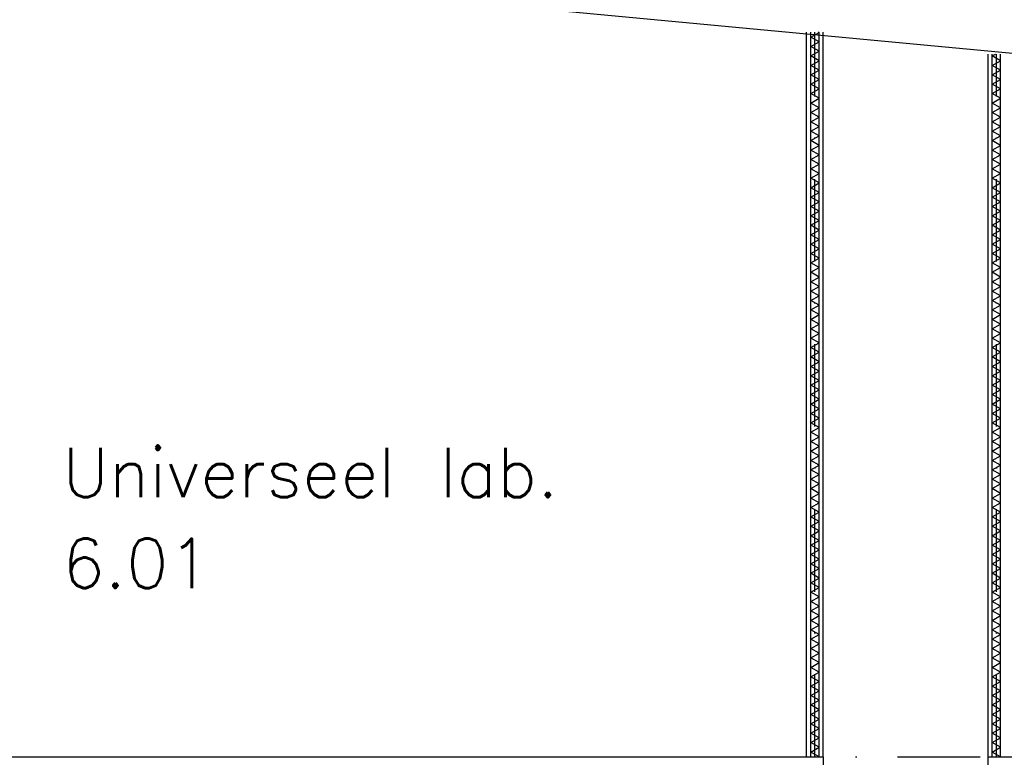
# Model space of a CAD drawing. Extents: x -18628 to 99585, y 127200 to 154480.
# Tile 5 of 59: x -6429 to -463, y 142776 to 147283. Entities that reach past the tile are written whole.
import ezdxf

# ---------------------------------------------------------------- set-up
doc = ezdxf.new("R2010")
doc.units = 0
doc.header["$LTSCALE"] = 1000
doc.header["$MEASUREMENT"] = 0
doc.linetypes.add('DASHDOT', pattern=[1, 0.5, -0.25, 0, -0.25])
for name, color, linetype in [('B02', 7, 'CONTINUOUS'), ('B03', 7, 'CONTINUOUS'), ('B08', 7, 'CONTINUOUS')]:
    doc.layers.add(name, color=color, linetype=linetype)
doc.styles.add('TXT', font='txt.shx')

msp = doc.modelspace()

# ---------------------------------------------------------------- linework, layer by layer
at = {"layer": 'B02', "color": 5, "linetype": 'DASHDOT'}
msp.add_line((-15111, 142816), (88225.3, 142816), dxfattribs=at)
at = {"layer": 'B03', "color": 2, "linetype": 'Continuous'}
msp.add_line((-9285.6, 147916.8), (14621.4, 145659), dxfattribs=at)
at = {"layer": 'B03', "color": 7, "linetype": 'Continuous'}
for p, q in [((-1660.5, 142816), (-1660.5, 147207)), ((-1560.5, 142816), (-1560.5, 147207)), ((-560.5, 142816), (-560.5, 147074))]:
    msp.add_line(p, q, dxfattribs=at)
at = {"layer": 'B03', "color": 1, "linetype": 'Continuous'}
for p, q in [((-1635.5, 142816), (-1635.5, 147207)), ((-1585.5, 142816), (-1585.5, 147207)), ((-535.5, 142816), (-535.5, 147074)), ((-485.5, 142816), (-485.5, 147074)), ((-9105.5, 142816), (-1560.5, 142816)), ((-1560.5, 142816), (-1560.5, 142766)), ((-560.5, 142766), (-560.5, 142816)), ((-560.5, 142816), (1214.5, 142816))]:
    msp.add_line(p, q, dxfattribs=at)
at = {"layer": 'B03', "color": 1, "linetype": 'DASHDOT'}
for p, q in [((-1610.5, 142816), (-1610.5, 147207)), ((-510.5, 142816), (-510.5, 147074))]:
    msp.add_line(p, q, dxfattribs=at)
at = {"layer": 'B03', "color": 5, "linetype": 'Continuous'}
msp.add_line((-1585.5, 147205), (-1589, 147207), dxfattribs=at)
for points in [[(-1585.5, 147148), (-1635.5, 147176.5), (-1585.5, 147205)], [(-1585.5, 147091), (-1635.5, 147119.5), (-1585.5, 147148)], [(-1585.5, 147034), (-1635.5, 147062.5), (-1585.5, 147091)], [(-485.5, 147034), (-535.5, 147062.5), (-515.5, 147074)], [(-1585.5, 146977), (-1635.5, 147005.5), (-1585.5, 147034)], [(-485.5, 146977), (-535.5, 147005.5), (-485.5, 147034)], [(-1585.5, 146920), (-1635.5, 146948.5), (-1585.5, 146977)], [(-485.5, 146920), (-535.5, 146948.5), (-485.5, 146977)], [(-1585.5, 146863), (-1635.5, 146891.5), (-1585.5, 146920)], [(-485.5, 146863), (-535.5, 146891.5), (-485.5, 146920)], [(-1585.5, 146806), (-1635.5, 146834.5), (-1585.5, 146863)], [(-485.5, 146806), (-535.5, 146834.5), (-485.5, 146863)], [(-1585.5, 146749), (-1635.5, 146777.5), (-1585.5, 146806)], [(-485.5, 146749), (-535.5, 146777.5), (-485.5, 146806)], [(-1585.5, 146692), (-1635.5, 146720.5), (-1585.5, 146749)], [(-485.5, 146692), (-535.5, 146720.5), (-485.5, 146749)], [(-1585.5, 146635), (-1635.5, 146663.5), (-1585.5, 146692)], [(-485.5, 146635), (-535.5, 146663.5), (-485.5, 146692)], [(-1585.5, 146578), (-1635.5, 146606.5), (-1585.5, 146635)], [(-485.5, 146578), (-535.5, 146606.5), (-485.5, 146635)], [(-1585.5, 146521), (-1635.5, 146549.5), (-1585.5, 146578)], [(-485.5, 146521), (-535.5, 146549.5), (-485.5, 146578)], [(-1585.5, 146464), (-1635.5, 146492.5), (-1585.5, 146521)], [(-1585.5, 146407), (-1635.5, 146435.5), (-1585.5, 146464)], [(-485.5, 146464), (-535.5, 146492.5), (-485.5, 146521)], [(-485.5, 146407), (-535.5, 146435.5), (-485.5, 146464)], [(-1585.5, 146350), (-1635.5, 146378.5), (-1585.5, 146407)], [(-485.5, 146350), (-535.5, 146378.5), (-485.5, 146407)], [(-1585.5, 146293), (-1635.5, 146321.5), (-1585.5, 146350)], [(-485.5, 146293), (-535.5, 146321.5), (-485.5, 146350)], [(-1585.5, 146236), (-1635.5, 146264.5), (-1585.5, 146293)], [(-485.5, 146236), (-535.5, 146264.5), (-485.5, 146293)], [(-1585.5, 146179), (-1635.5, 146207.5), (-1585.5, 146236)], [(-485.5, 146179), (-535.5, 146207.5), (-485.5, 146236)], [(-1585.5, 146122), (-1635.5, 146150.5), (-1585.5, 146179)], [(-485.5, 146122), (-535.5, 146150.5), (-485.5, 146179)], [(-1585.5, 146065), (-1635.5, 146093.5), (-1585.5, 146122)], [(-485.5, 146065), (-535.5, 146093.5), (-485.5, 146122)], [(-1585.5, 146008), (-1635.5, 146036.5), (-1585.5, 146065)], [(-485.5, 146008), (-535.5, 146036.5), (-485.5, 146065)], [(-1585.5, 145951), (-1635.5, 145979.5), (-1585.5, 146008)], [(-485.5, 145951), (-535.5, 145979.5), (-485.5, 146008)], [(-1585.5, 145894), (-1635.5, 145922.5), (-1585.5, 145951)], [(-485.5, 145894), (-535.5, 145922.5), (-485.5, 145951)], [(-1585.5, 145837), (-1635.5, 145865.5), (-1585.5, 145894)], [(-485.5, 145837), (-535.5, 145865.5), (-485.5, 145894)], [(-1585.5, 145780), (-1635.5, 145808.5), (-1585.5, 145837)], [(-485.5, 145780), (-535.5, 145808.5), (-485.5, 145837)], [(-1585.5, 145723), (-1635.5, 145751.5), (-1585.5, 145780)], [(-485.5, 145723), (-535.5, 145751.5), (-485.5, 145780)], [(-1585.5, 145666), (-1635.5, 145694.5), (-1585.5, 145723)], [(-485.5, 145666), (-535.5, 145694.5), (-485.5, 145723)], [(-1585.5, 145609), (-1635.5, 145637.5), (-1585.5, 145666)], [(-485.5, 145609), (-535.5, 145637.5), (-485.5, 145666)], [(-1585.5, 145552), (-1635.5, 145580.5), (-1585.5, 145609)], [(-485.5, 145552), (-535.5, 145580.5), (-485.5, 145609)], [(-1585.5, 145495), (-1635.5, 145523.5), (-1585.5, 145552)], [(-485.5, 145495), (-535.5, 145523.5), (-485.5, 145552)], [(-1585.5, 145438), (-1635.5, 145466.5), (-1585.5, 145495)], [(-485.5, 145438), (-535.5, 145466.5), (-485.5, 145495)], [(-1585.5, 145381), (-1635.5, 145409.5), (-1585.5, 145438)], [(-485.5, 145381), (-535.5, 145409.5), (-485.5, 145438)], [(-1585.5, 145324), (-1635.5, 145352.5), (-1585.5, 145381)], [(-485.5, 145324), (-535.5, 145352.5), (-485.5, 145381)], [(-1585.5, 145267), (-1635.5, 145295.5), (-1585.5, 145324)], [(-485.5, 145267), (-535.5, 145295.5), (-485.5, 145324)], [(-1585.5, 145210), (-1635.5, 145238.5), (-1585.5, 145267)], [(-1585.5, 145153), (-1635.5, 145181.5), (-1585.5, 145210)], [(-485.5, 145210), (-535.5, 145238.5), (-485.5, 145267)], [(-485.5, 145153), (-535.5, 145181.5), (-485.5, 145210)], [(-1585.5, 145096), (-1635.5, 145124.5), (-1585.5, 145153)], [(-485.5, 145096), (-535.5, 145124.5), (-485.5, 145153)], [(-1585.5, 145039), (-1635.5, 145067.5), (-1585.5, 145096)], [(-485.5, 145039), (-535.5, 145067.5), (-485.5, 145096)], [(-1585.5, 144982), (-1635.5, 145010.5), (-1585.5, 145039)], [(-485.5, 144982), (-535.5, 145010.5), (-485.5, 145039)], [(-1585.5, 144925), (-1635.5, 144953.5), (-1585.5, 144982)], [(-485.5, 144925), (-535.5, 144953.5), (-485.5, 144982)], [(-1585.5, 144868), (-1635.5, 144896.5), (-1585.5, 144925)], [(-485.5, 144868), (-535.5, 144896.5), (-485.5, 144925)], [(-1585.5, 144811), (-1635.5, 144839.5), (-1585.5, 144868)], [(-485.5, 144811), (-535.5, 144839.5), (-485.5, 144868)], [(-1585.5, 144754), (-1635.5, 144782.5), (-1585.5, 144811)], [(-485.5, 144754), (-535.5, 144782.5), (-485.5, 144811)], [(-1585.5, 144697), (-1635.5, 144725.5), (-1585.5, 144754)], [(-485.5, 144697), (-535.5, 144725.5), (-485.5, 144754)], [(-1585.5, 144640), (-1635.5, 144668.5), (-1585.5, 144697)], [(-485.5, 144640), (-535.5, 144668.5), (-485.5, 144697)], [(-1585.5, 144583), (-1635.5, 144611.5), (-1585.5, 144640)], [(-485.5, 144583), (-535.5, 144611.5), (-485.5, 144640)], [(-1585.5, 144526), (-1635.5, 144554.5), (-1585.5, 144583)], [(-485.5, 144526), (-535.5, 144554.5), (-485.5, 144583)], [(-1585.5, 144469), (-1635.5, 144497.5), (-1585.5, 144526)], [(-485.5, 144469), (-535.5, 144497.5), (-485.5, 144526)], [(-1585.5, 144412), (-1635.5, 144440.5), (-1585.5, 144469)], [(-485.5, 144412), (-535.5, 144440.5), (-485.5, 144469)], [(-1585.5, 144355), (-1635.5, 144383.5), (-1585.5, 144412)], [(-485.5, 144355), (-535.5, 144383.5), (-485.5, 144412)], [(-1585.5, 144298), (-1635.5, 144326.5), (-1585.5, 144355)], [(-485.5, 144298), (-535.5, 144326.5), (-485.5, 144355)], [(-1585.5, 144241), (-1635.5, 144269.5), (-1585.5, 144298)], [(-485.5, 144241), (-535.5, 144269.5), (-485.5, 144298)], [(-1585.5, 144184), (-1635.5, 144212.5), (-1585.5, 144241)], [(-485.5, 144184), (-535.5, 144212.5), (-485.5, 144241)], [(-1585.5, 144127), (-1635.5, 144155.5), (-1585.5, 144184)], [(-485.5, 144127), (-535.5, 144155.5), (-485.5, 144184)], [(-1585.5, 144070), (-1635.5, 144098.5), (-1585.5, 144127)], [(-485.5, 144070), (-535.5, 144098.5), (-485.5, 144127)], [(-1585.5, 144013), (-1635.5, 144041.5), (-1585.5, 144070)], [(-485.5, 144013), (-535.5, 144041.5), (-485.5, 144070)], [(-1585.5, 143956), (-1635.5, 143984.5), (-1585.5, 144013)], [(-1585.5, 143899), (-1635.5, 143927.5), (-1585.5, 143956)], [(-485.5, 143956), (-535.5, 143984.5), (-485.5, 144013)], [(-485.5, 143899), (-535.5, 143927.5), (-485.5, 143956)], [(-1585.5, 143842), (-1635.5, 143870.5), (-1585.5, 143899)], [(-485.5, 143842), (-535.5, 143870.5), (-485.5, 143899)], [(-1585.5, 143785), (-1635.5, 143813.5), (-1585.5, 143842)], [(-485.5, 143785), (-535.5, 143813.5), (-485.5, 143842)], [(-1585.5, 143728), (-1635.5, 143756.5), (-1585.5, 143785)], [(-485.5, 143728), (-535.5, 143756.5), (-485.5, 143785)], [(-1585.5, 143671), (-1635.5, 143699.5), (-1585.5, 143728)], [(-485.5, 143671), (-535.5, 143699.5), (-485.5, 143728)], [(-1585.5, 143614), (-1635.5, 143642.5), (-1585.5, 143671)], [(-485.5, 143614), (-535.5, 143642.5), (-485.5, 143671)], [(-1585.5, 143557), (-1635.5, 143585.5), (-1585.5, 143614)], [(-485.5, 143557), (-535.5, 143585.5), (-485.5, 143614)], [(-1585.5, 143500), (-1635.5, 143528.5), (-1585.5, 143557)], [(-485.5, 143500), (-535.5, 143528.5), (-485.5, 143557)], [(-1585.5, 143443), (-1635.5, 143471.5), (-1585.5, 143500)], [(-485.5, 143443), (-535.5, 143471.5), (-485.5, 143500)], [(-1585.5, 143386), (-1635.5, 143414.5), (-1585.5, 143443)], [(-485.5, 143386), (-535.5, 143414.5), (-485.5, 143443)], [(-1585.5, 143329), (-1635.5, 143357.5), (-1585.5, 143386)], [(-485.5, 143329), (-535.5, 143357.5), (-485.5, 143386)], [(-1585.5, 143272), (-1635.5, 143300.5), (-1585.5, 143329)], [(-485.5, 143272), (-535.5, 143300.5), (-485.5, 143329)], [(-1585.5, 143215), (-1635.5, 143243.5), (-1585.5, 143272)], [(-485.5, 143215), (-535.5, 143243.5), (-485.5, 143272)], [(-1585.5, 143158), (-1635.5, 143186.5), (-1585.5, 143215)], [(-485.5, 143158), (-535.5, 143186.5), (-485.5, 143215)], [(-1585.5, 143101), (-1635.5, 143129.5), (-1585.5, 143158)], [(-485.5, 143101), (-535.5, 143129.5), (-485.5, 143158)], [(-1585.5, 143044), (-1635.5, 143072.5), (-1585.5, 143101)], [(-485.5, 143044), (-535.5, 143072.5), (-485.5, 143101)], [(-1585.5, 142987), (-1635.5, 143015.5), (-1585.5, 143044)], [(-485.5, 142987), (-535.5, 143015.5), (-485.5, 143044)], [(-1585.5, 142930), (-1635.5, 142958.5), (-1585.5, 142987)], [(-485.5, 142930), (-535.5, 142958.5), (-485.5, 142987)], [(-1585.5, 142873), (-1635.5, 142901.5), (-1585.5, 142930)], [(-485.5, 142873), (-535.5, 142901.5), (-485.5, 142930)], [(-1585.5, 142816), (-1635.5, 142844.5), (-1585.5, 142873)], [(-485.5, 142816), (-535.5, 142844.5), (-485.5, 142873)]]:
    msp.add_lwpolyline(points, dxfattribs=at)

# ---------------------------------------------------------------- texts
at = {"layer": 'B08', "color": 7, "linetype": 'Continuous', "style": 'TXT'}
for s, p in [('Universeel lab.', (-6170.2, 144388.4)), ('6.01', (-6170.2, 143838.4))]:
    msp.add_text(s, height=300, dxfattribs=at).set_placement(p)

doc.saveas('drawing.dxf')
